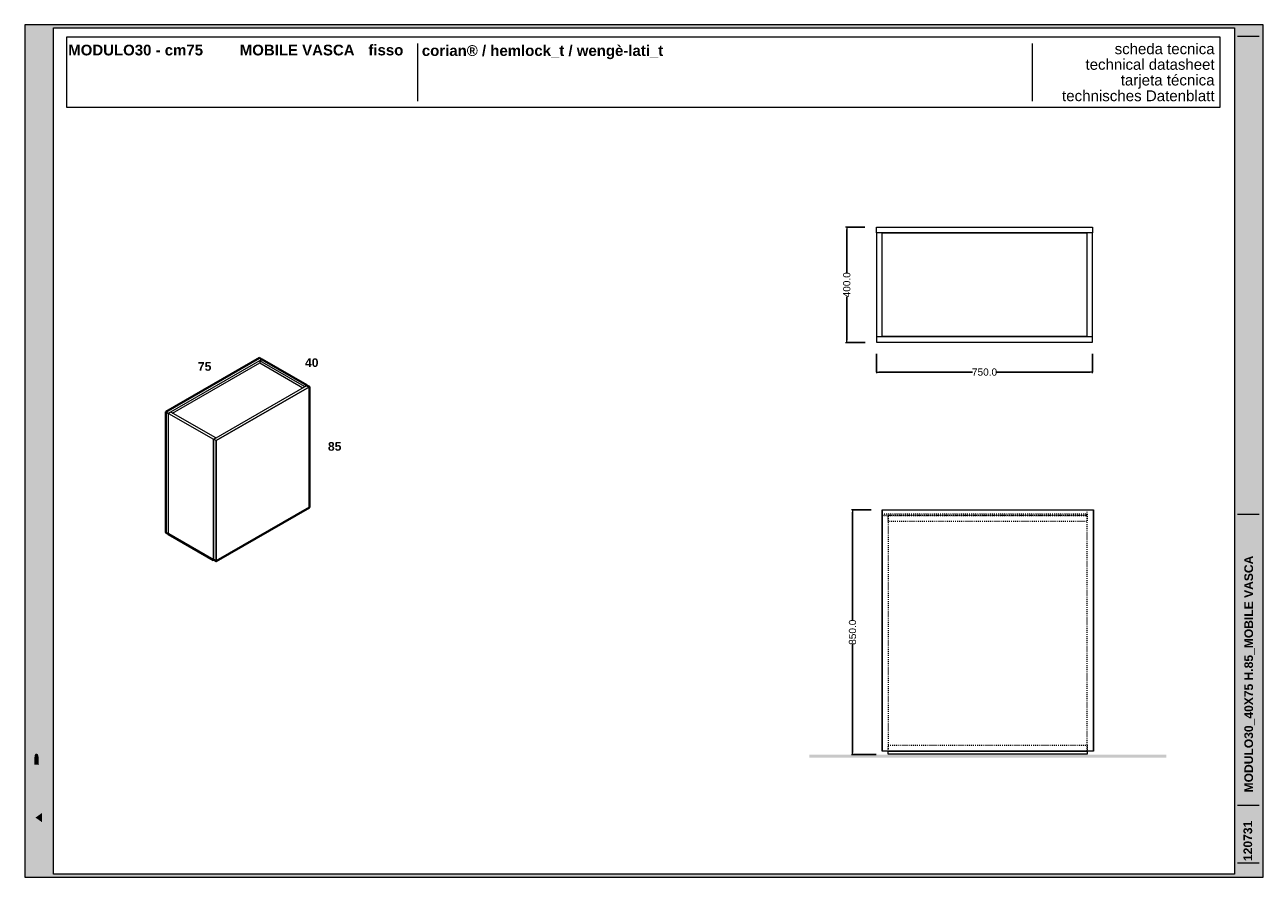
# Model space of a CAD drawing. Header units: millimetres. Extents: x 23321 to 49942, y -33706 to -16645.
# Tile 20 of 27: x 40474 to 44774, y -33706 to -30746. Entities that reach past the tile are written whole.
import ezdxf

# ---------------------------------------------------------------- set-up
doc = ezdxf.new("R2010")
doc.units = ezdxf.units.MM
doc.header["$MEASUREMENT"] = 0
doc.linetypes.add('AStair_dashed', pattern=[1800, 800, -1000])
for name, color, linetype, lineweight in [('032-Muri Esterni.MVI_Num_Penna__91', 255, 'Continuous', 13), ('0_Num_Penna__1', 7, 'Continuous', 9), ('0_Num_Penna__21', 7, 'Continuous', 20), ('0_Num_Penna__41', 7, 'Continuous', 40), ('1_Num_Penna__21', 7, 'Continuous', 20), ('Retini_Num_Penna__1', 7, 'Continuous', 9), ('SCRITTE_Num_Penna__95', 251, 'Continuous', 13), ('squadratura_schede', 8, 'Continuous', 13), ('Strumenti_Num_Penna__91', 255, 'Continuous', 13), ('Testi_Num_Penna__1', 7, 'Continuous', 9), ('Testi_Num_Penna__91', 255, 'Continuous', 13)]:
    doc.layers.add(name, color=color, linetype=linetype, lineweight=lineweight)
doc.layers.add('091-Quote lineari.XII', color=7, linetype='Continuous')
doc.layers.add('0_Num_Penna__95', color=7, linetype='Continuous', lineweight=13, true_color=0x616161)
doc.styles.add('GENERATED_STYLE_1', font='swiss.ttf')
doc.styles.add('GENERATED_STYLE_2', font='swissb.ttf')
doc.styles.add('GENERATED_STYLE_4', font='arialbd.ttf')
doc.dimstyles.new('GENERATED_STYLE__1', dxfattribs={"dimtxt": 25, "dimasz": 7.6, "dimexe": 0.18, "dimexo": 40, "dimgap": 0.09, "dimtad": 0, "dimtih": 1, "dimtoh": 1, "dimdec": 1, "dimzin": 0, "dimdsep": 46, "dimtxsty": 'GENERATED_STYLE_1', "dimblk": 'ARROWHEAD_0', "dimblk1": 'ARROWHEAD_0', "dimblk2": 'ARROWHEAD_0', "dimcen": 0.09, "dimclrd": 7, "dimclre": 7, "dimclrt": 7, "dimazin": 0, "dimtfac": 1, "dimtdec": 4, "dimtmove": 0, "dimatfit": 3, "dimfxl": 1, "dimtolj": 1, "dimtzin": 0, "dimarcsym": 0})
doc.dimstyles.new('GENERATED_STYLE__2', dxfattribs={"dimtxt": 25, "dimasz": 7.6, "dimexe": 0.18, "dimexo": 40, "dimgap": 0.09, "dimtad": 0, "dimdec": 1, "dimzin": 0, "dimdsep": 46, "dimtxsty": 'GENERATED_STYLE_1', "dimblk": 'ARROWHEAD_0', "dimblk1": 'ARROWHEAD_0', "dimblk2": 'ARROWHEAD_0', "dimcen": 0.09, "dimclrd": 7, "dimclre": 7, "dimclrt": 7, "dimazin": 0, "dimtfac": 1, "dimtdec": 4, "dimtmove": 0, "dimatfit": 3, "dimfxl": 1, "dimtolj": 1, "dimtzin": 0, "dimarcsym": 0})

# ---------------------------------------------------------------- blocks, each defined once
blk = doc.blocks.new('ARROWHEAD_0')
at = {"color": 0, "linetype": 'Continuous', "lineweight": 0}
for p, q in [((0, 0), (-1, 0)), ((0, -0.5), (0, 0.5))]:
    blk.add_line(p, q, dxfattribs=at)
blk = doc.blocks.new('*D31')
at = {"layer": '091-Quote lineari.XII', "color": 7, "linetype": 'Continuous', "lineweight": -2}
for p, q in [((43411.9, -32430.2), (43347.4, -32430.2)), ((43347.6, -32437.8), (43347.6, -32813.4)), ((43347.6, -33272.6), (43347.6, -32897.1)), ((43429.9, -33280.2), (43347.4, -33280.2))]:
    blk.add_line(p, q, dxfattribs=at)
at = {"layer": 'Defpoints', "color": 0, "linetype": 'Continuous'}
for p in [(43347.6, -32430.2), (43451.9, -32430.2), (43469.9, -33280.2)]:
    blk.add_point(p, dxfattribs=at)
at = {"layer": '091-Quote lineari.XII', "color": 7, "linetype": 'Continuous', "lineweight": -2, "xscale": 7.6, "yscale": 7.6, "zscale": 7.6}
for p, rotation in [((43347.6, -32430.2), 90), ((43347.6, -33280.2), 270)]:
    blk.add_blockref('ARROWHEAD_0', p, dxfattribs=dict(at, rotation=rotation))
at = {"layer": '091-Quote lineari.XII', "color": 7, "linetype": 'Continuous', "insert": (43347.6, -32855.2), "char_height": 25, "attachment_point": 5, "rotation": 90, "style": 'GENERATED_STYLE_1'}
blk.add_mtext('\\A1;850.0', dxfattribs=at)
blk = doc.blocks.new('*D38')
at = {"layer": '091-Quote lineari.XII', "color": 7, "linetype": 'Continuous', "lineweight": -2}
for p, q in [((43390.9, -31448.8), (43327.4, -31448.8)), ((43327.6, -31456.4), (43327.6, -31606.8)), ((43327.6, -31841.2), (43327.6, -31690.8)), ((43391.9, -31848.8), (43327.4, -31848.8))]:
    blk.add_line(p, q, dxfattribs=at)
at = {"layer": 'Defpoints', "color": 0, "linetype": 'Continuous'}
for p in [(43327.6, -31448.8), (43430.9, -31448.8), (43431.9, -31848.8)]:
    blk.add_point(p, dxfattribs=at)
at = {"layer": '091-Quote lineari.XII', "color": 7, "linetype": 'Continuous', "lineweight": -2, "xscale": 7.6, "yscale": 7.6, "zscale": 7.6}
for p, rotation in [((43327.6, -31448.8), 90), ((43327.6, -31848.8), 270)]:
    blk.add_blockref('ARROWHEAD_0', p, dxfattribs=dict(at, rotation=rotation))
at = {"layer": '091-Quote lineari.XII', "color": 7, "linetype": 'Continuous', "insert": (43327.6, -31648.8), "char_height": 25, "attachment_point": 5, "rotation": 90, "style": 'GENERATED_STYLE_1'}
blk.add_mtext('\\A1;400.0', dxfattribs=at)
blk = doc.blocks.new('*D39')
at = {"layer": '091-Quote lineari.XII', "color": 7, "linetype": 'Continuous', "lineweight": -2}
for p, q in [((43430.9, -31888.8), (43430.9, -31952.1)), ((44180.9, -31888.8), (44180.9, -31952.1)), ((43438.5, -31951.9), (43764.2, -31951.9)), ((44173.3, -31951.9), (43847.6, -31951.9))]:
    blk.add_line(p, q, dxfattribs=at)
at = {"layer": 'Defpoints', "color": 0, "linetype": 'Continuous'}
for p in [(43430.9, -31848.8), (44180.9, -31848.8), (43430.9, -31951.9)]:
    blk.add_point(p, dxfattribs=at)
at = {"layer": '091-Quote lineari.XII', "color": 7, "linetype": 'Continuous', "lineweight": -2, "xscale": 7.6, "yscale": 7.6, "zscale": 7.6, "rotation": 180}
blk.add_blockref('ARROWHEAD_0', (43430.9, -31951.9), dxfattribs=at)
at = {"layer": '091-Quote lineari.XII', "color": 7, "linetype": 'Continuous', "lineweight": -2, "xscale": 7.6, "yscale": 7.6, "zscale": 7.6}
blk.add_blockref('ARROWHEAD_0', (44180.9, -31951.9), dxfattribs=at)
at = {"layer": '091-Quote lineari.XII', "color": 7, "linetype": 'Continuous', "insert": (43805.9, -31951.9), "char_height": 25, "attachment_point": 5, "style": 'GENERATED_STYLE_1'}
blk.add_mtext('\\A1;750.0', dxfattribs=at)

msp = doc.modelspace()

# ---------------------------------------------------------------- hatches: boundary and pattern name
at = {"layer": '032-Muri Esterni.MVI_Num_Penna__91', "linetype": 'Continuous'}
h = msp.add_hatch(color=256, dxfattribs=at)
h.paths.add_polyline_path([(40523.653, -33685.927, 0.41421356), (40554.428, -33655.151), (40554.428, -33145.335, 0.41421356), (40523.653, -33114.559, 0.41421356), (40492.877, -33145.335), (40492.877, -33655.151, 0.41421356)], flags=0)
h.paths.add_polyline_path([(40527.389, -33276.998), (40547.349, -33238.915), (40547.349, -33270.842), (40523.664, -33315.059), (40547.349, -33315.059), (40547.349, -33335.048), (40499.953, -33335.048), (40499.953, -33296.992), (40499.962, -33294.564), (40499.986, -33292.222), (40500.026, -33289.967), (40500.08, -33287.799), (40500.15, -33285.718), (40500.233, -33283.725), (40500.33, -33281.819), (40500.439, -33280), (40500.482, -33279.415), (40500.533, -33278.835), (40500.591, -33278.261), (40500.656, -33277.692), (40500.725, -33277.126), (40500.796, -33276.564), (40500.87, -33276.004), (40500.943, -33275.445), (40501.088, -33274.306), (40501.244, -33273.176), (40501.413, -33272.056), (40501.596, -33270.948), (40501.794, -33269.851), (40502.01, -33268.768), (40502.245, -33267.698), (40502.5, -33266.644), (40502.916, -33265.118), (40503.361, -33263.671), (40503.834, -33262.302), (40504.336, -33261.013), (40504.866, -33259.805), (40505.425, -33258.676), (40506.013, -33257.629), (40506.63, -33256.664), (40506.754, -33256.483), (40506.88, -33256.309), (40507.009, -33256.143), (40507.14, -33255.983), (40507.273, -33255.828), (40507.407, -33255.678), (40507.542, -33255.531), (40507.679, -33255.386), (40508.248, -33254.824), (40508.843, -33254.333), (40509.466, -33253.916), (40510.115, -33253.573), (40510.791, -33253.304), (40511.493, -33253.111), (40512.221, -33252.995), (40512.974, -33252.956), (40514.255, -33253.045), (40515.476, -33253.314), (40516.635, -33253.761), (40517.734, -33254.388), (40518.772, -33255.193), (40519.749, -33256.177), (40520.666, -33257.34), (40521.522, -33258.681), (40522.312, -33260.148), (40523.071, -33261.749), (40523.797, -33263.49), (40524.49, -33265.374), (40525.151, -33267.405), (40525.779, -33269.587), (40526.373, -33271.924), (40526.933, -33274.421)], flags=0)
h.paths.add_polyline_path([(40547.349, -33375.656), (40523.664, -33419.864), (40499.984, -33375.656), (40499.984, -33343.729), (40523.664, -33388.931), (40547.349, -33343.729)], flags=0)
h.paths.add_polyline_path([(40499.953, -33420.066), (40547.349, -33420.066), (40547.349, -33441.221), (40499.953, -33441.221)], flags=0)
h.paths.add_polyline_path([(40499.953, -33513.76), (40499.953, -33483.932), (40547.349, -33450.285), (40547.349, -33473.049), (40537.077, -33480.315), (40537.077, -33517.382), (40547.349, -33524.643), (40547.349, -33547.403)], flags=0)
h.paths.add_polyline_path([(40505.842, -33574.189), (40547.349, -33594.717), (40547.349, -33614.965), (40505.842, -33635.483), (40547.349, -33635.483), (40547.349, -33653.585), (40499.953, -33653.585), (40499.953, -33621.094), (40533.153, -33604.843), (40499.953, -33588.578), (40499.953, -33556.088), (40547.349, -33556.088), (40547.349, -33574.189)], flags=0)
h.paths.add_polyline_path([(40506.337, -33157.632), (40506.74, -33156.83), (40507.151, -33156.054), (40507.571, -33155.304), (40508.001, -33154.579), (40508.886, -33153.205), (40509.807, -33151.933), (40511.757, -33149.695), (40513.85, -33147.864), (40516.088, -33146.441), (40518.469, -33145.424), (40520.994, -33144.814), (40523.664, -33144.611), (40526.317, -33144.813), (40528.828, -33145.42), (40531.2, -33146.432), (40533.43, -33147.849), (40535.52, -33149.67), (40537.47, -33151.895), (40539.279, -33154.525), (40540.948, -33157.558), (40542.451, -33160.951), (40543.752, -33164.654), (40544.852, -33168.668), (40545.752, -33172.991), (40546.451, -33177.624), (40546.95, -33182.568), (40547.249, -33187.82), (40547.349, -33193.383), (40547.249, -33198.93), (40546.95, -33204.171), (40546.451, -33209.104), (40545.752, -33213.73), (40544.852, -33218.049), (40543.752, -33222.059), (40542.451, -33225.761), (40540.948, -33229.155), (40539.279, -33232.191), (40537.47, -33234.822), (40535.52, -33237.048), (40533.43, -33238.868), (40531.2, -33240.284), (40528.828, -33241.294), (40526.317, -33241.901), (40523.664, -33242.103), (40520.994, -33241.901), (40518.469, -33241.294), (40516.088, -33240.284), (40513.85, -33238.868), (40511.757, -33237.048), (40509.807, -33234.822), (40508.001, -33232.191), (40506.337, -33229.155), (40504.841, -33225.761), (40503.545, -33222.059), (40502.448, -33218.049), (40501.55, -33213.73), (40500.851, -33209.104), (40500.353, -33204.171), (40500.053, -33198.93), (40499.953, -33193.383), (40500.053, -33187.853), (40500.353, -33182.626), (40500.851, -33177.701), (40501.55, -33173.079), (40502.448, -33168.761), (40503.545, -33164.746), (40504.841, -33161.036)], flags=0)
for points in [[(40511.987, -33207.753), (40511.494, -33205.161), (40511.111, -33202.401), (40510.836, -33199.5), (40510.672, -33196.484), (40510.617, -33193.383), (40510.672, -33190.288), (40510.836, -33187.277), (40511.111, -33184.378), (40511.494, -33181.618), (40511.987, -33179.026), (40512.59, -33176.631), (40513.302, -33174.459), (40514.123, -33172.541), (40515.042, -33170.858), (40516.04, -33169.399), (40517.115, -33168.165), (40518.268, -33167.156), (40519.499, -33166.371), (40520.809, -33165.81), (40522.197, -33165.474), (40523.664, -33165.362), (40525.122, -33165.473), (40526.503, -33165.808), (40527.807, -33166.366), (40529.032, -33167.146), (40530.181, -33168.148), (40531.252, -33169.372), (40531.759, -33170.067), (40532.246, -33170.818), (40532.482, -33171.214), (40532.714, -33171.624), (40532.94, -33172.048), (40533.162, -33172.485), (40533.989, -33174.402), (40534.705, -33176.572), (40535.311, -33178.969), (40535.806, -33181.564), (40536.191, -33184.331), (40536.465, -33187.241), (40536.63, -33190.267), (40536.685, -33193.383), (40536.63, -33196.484), (40536.465, -33199.5), (40536.191, -33202.401), (40535.806, -33205.161), (40535.311, -33207.753), (40534.705, -33210.147), (40533.989, -33212.318), (40533.162, -33214.237), (40532.246, -33215.903), (40531.252, -33217.347), (40530.181, -33218.571), (40529.032, -33219.573), (40527.807, -33220.352), (40526.503, -33220.91), (40525.122, -33221.244), (40523.664, -33221.356), (40522.197, -33221.244), (40520.809, -33220.91), (40519.499, -33220.352), (40518.268, -33219.573), (40517.115, -33218.571), (40516.04, -33217.347), (40515.042, -33215.903), (40514.123, -33214.237), (40513.302, -33212.318), (40512.59, -33210.147)], [(40507.842, -33284.789), (40507.794, -33285.143), (40507.735, -33285.605), (40507.633, -33286.338), (40507.54, -33287.176), (40507.455, -33288.093), (40507.381, -33289.06), (40507.316, -33290.051), (40507.261, -33291.038), (40507.217, -33291.994), (40507.184, -33292.892), (40507.159, -33293.999), (40507.137, -33295.351), (40507.118, -33296.88), (40507.103, -33298.516), (40507.092, -33300.192), (40507.083, -33301.838), (40507.079, -33303.387), (40507.077, -33304.769), (40507.077, -33315.059), (40523.664, -33315.059), (40522.068, -33312.086), (40522.068, -33306.322), (40522.064, -33304.527), (40522.051, -33302.597), (40522.029, -33300.601), (40521.998, -33298.606), (40521.957, -33296.681), (40521.907, -33294.894), (40521.846, -33293.313), (40521.776, -33292.006), (40521.699, -33290.829), (40521.597, -33289.616), (40521.472, -33288.394), (40521.322, -33287.191), (40521.15, -33286.034), (40520.955, -33284.951), (40520.737, -33283.969), (40520.498, -33283.115), (40520.248, -33282.397), (40519.992, -33281.73), (40519.731, -33281.114), (40519.463, -33280.549), (40519.189, -33280.034), (40518.91, -33279.569), (40518.625, -33279.154), (40518.334, -33278.787), (40517.974, -33278.437), (40517.507, -33278.089), (40516.961, -33277.756), (40516.363, -33277.453), (40515.741, -33277.194), (40515.121, -33276.991), (40514.531, -33276.86), (40513.998, -33276.813), (40513.511, -33276.85), (40512.959, -33276.959), (40512.369, -33277.134), (40511.768, -33277.368), (40511.183, -33277.656), (40510.641, -33277.992), (40510.169, -33278.371), (40509.796, -33278.787), (40509.489, -33279.261), (40509.2, -33279.836), (40508.927, -33280.504), (40508.671, -33281.258), (40508.431, -33282.09), (40508.208, -33282.992), (40508, -33283.957)], [(40533.928, -33482.526), (40533.928, -33515.158), (40510.828, -33498.85)]]:
    msp.add_hatch(color=256, dxfattribs=at).paths.add_polyline_path(points, flags=0)
at = {"layer": 'Retini_Num_Penna__1', "linetype": 'Continuous'}
msp.add_hatch(color=256, dxfattribs=at).paths.add_polyline_path([(44436.93, -33280.245), (44436.93, -33290.245), (43197.864, -33290.245), (43197.864, -33280.245)])
msp.add_hatch(color=256, dxfattribs=at).paths.add_polyline_path([(44436.93, -33280.245), (44436.93, -33290.245), (43197.864, -33290.245), (43197.864, -33280.245)])
at = {"layer": 'squadratura_schede', "linetype": 'Continuous', "ltscale": 0.01}
h = msp.add_hatch(color=256, dxfattribs=at)
h.paths.add_polyline_path([(40473.634, -33705.927), (44773.634, -33705.927), (44773.634, -30745.925), (40473.634, -30745.925)])
h.paths.add_polyline_path([(44673.676, -30756.044), (44673.676, -33695.807), (40573.653, -33695.807), (40573.653, -30756.044)], flags=16)

# ---------------------------------------------------------------- linework, layer by layer
at = {"layer": '0_Num_Penna__1'}
for points in [[(40963.694, -32090.391), (41288.453, -31902.891)], [(41452.565, -31997.641), (41444.338, -32002.391), (41289.319, -31912.891), (41296.68, -31908.641)], [(41289.319, -31912.891), (41289.319, -31919.891)], [(40971.921, -32105.141), (40971.921, -32514.141)], [(41136.898, -32179.897), (40981.016, -32090.887), (40972.828, -32095.615), (41128.671, -32184.646)], [(40972.828, -32513.617), (40972.828, -32095.615)], [(41128.671, -32184.646), (41136.898, -32179.897)], [(41128.671, -32604.641), (41128.671, -32184.646)], [(41136.898, -32179.897), (41136.898, -32180.891)]]:
    msp.add_lwpolyline(points, dxfattribs=at)
at = {"layer": '0_Num_Penna__1', "linetype": 'Continuous', "flags": 128}
for points in [[(41296.68, -31907.641), (40971.921, -32095.141), (40971.921, -32095.141), (40963.694, -32090.391), (40971.921, -32095.141), (40963.694, -32090.391), (41288.453, -31902.891), (41288.453, -31902.891), (41296.68, -31907.641), (41296.68, -31907.641), (41296.68, -31907.641)], [(40987.114, -32094.369), (41289.319, -31919.891)], [(41289.319, -31919.891), (41439.141, -32006.391)]]:
    msp.add_lwpolyline(points, dxfattribs=at)
for points in [[(41453.431, -31998.141), (41461.658, -32002.891), (41137.765, -32189.891), (41129.537, -32185.141)], [(41461.658, -32421.891), (41137.765, -32608.891), (41137.765, -32189.891), (41461.658, -32002.891)], [(41452.565, -31998.641), (41444.338, -32003.391), (41444.338, -32002.391), (41452.565, -31997.641)], [(41129.537, -32604.141), (41129.537, -32185.141), (41137.765, -32189.891), (41137.765, -32608.891)], [(43451.897, -33268.245), (43451.897, -32430.245), (44182.897, -32430.245), (44182.897, -33268.245)], [(44162.897, -33278.245), (43470.897, -33278.245), (43470.897, -33268.245), (44162.897, -33268.245)]]:
    msp.add_lwpolyline(points, close=True, dxfattribs=at)
at = {"layer": '0_Num_Penna__21'}
msp.add_lwpolyline([(43450.897, -32430.245), (44183.897, -32430.245), (44183.897, -33268.245), (43450.897, -33268.245)], close=True, dxfattribs=at)
at = {"layer": '0_Num_Penna__41'}
msp.add_lwpolyline([(40963.694, -32090.391), (41288.453, -31902.891), (41296.68, -31907.641), (41296.68, -31908.641), (41297.546, -31908.141), (41452.565, -31997.641), (41452.565, -31998.641), (41453.431, -31998.141), (41461.658, -32002.891), (41461.658, -32421.891), (41137.765, -32608.891), (41129.537, -32604.141), (41128.671, -32604.641), (40972.828, -32514.665), (40972.828, -32513.617), (40971.921, -32514.141), (40963.694, -32509.391), (40963.694, -32090.391)], dxfattribs=at)
at = {"layer": '0_Num_Penna__95', "linetype": 'AStair_dashed', "ltscale": 0.004, "flags": 128}
for points in [[(43450.897, -32450.245), (43470.897, -32450.245), (43470.897, -33268.245), (43450.897, -33268.245)], [(44161.897, -32444.245), (44161.897, -32450.245), (43451.897, -32450.245), (43451.897, -32444.245)], [(43470.897, -32471.245), (43470.897, -32450.245), (44161.897, -32450.245), (44161.897, -32471.245)], [(44162.897, -32430.245), (44182.897, -32430.245), (44182.897, -33268.245), (44162.897, -33268.245)], [(44162.897, -33268.245), (43470.897, -33268.245), (43470.897, -33247.245), (44162.897, -33247.245)]]:
    msp.add_lwpolyline(points, close=True, dxfattribs=at)
at = {"layer": '1_Num_Penna__21', "linetype": 'Continuous', "flags": 128}
msp.add_lwpolyline([(40618.933, -31032.177), (44623.695, -31032.177), (44623.695, -30789.524), (40618.933, -30789.524)], close=True, dxfattribs=at)
at = {"layer": 'Retini_Num_Penna__1', "linetype": 'Continuous', "flags": 128}
for points in [[(43430.897, -31448.787), (44180.897, -31448.787), (44180.897, -31468.787), (43430.897, -31468.787)], [(43450.897, -31468.787), (43430.897, -31468.787), (43430.897, -31827.787), (43450.897, -31827.787)], [(43450.897, -31468.787), (44160.897, -31468.787), (44160.897, -31827.787), (43450.897, -31827.787)], [(44180.897, -31468.787), (44160.897, -31468.787), (44160.897, -31827.787), (44180.897, -31827.787)], [(43431.897, -31828.787), (44179.897, -31828.787), (44179.897, -31848.787), (43431.897, -31848.787)]]:
    msp.add_lwpolyline(points, close=True, dxfattribs=at)
at = {"layer": 'SCRITTE_Num_Penna__95', "linetype": 'Continuous'}
for p, q in [((41837.619, -30810.85), (41837.619, -31010.85)), ((43971.314, -30810.85), (43971.314, -31010.85))]:
    msp.add_line(p, q, dxfattribs=at)
at = {"layer": 'squadratura_schede', "linetype": 'Continuous', "ltscale": 0.01, "flags": 128}
for points in [[(40473.634, -33705.927), (44773.634, -33705.927), (44773.634, -30745.925), (40473.634, -30745.925)], [(44673.676, -30756.044), (44673.676, -33695.807), (40573.653, -33695.807), (40573.653, -30756.044)]]:
    msp.add_lwpolyline(points, close=True, dxfattribs=at)
at = {"layer": 'Strumenti_Num_Penna__91', "linetype": 'Continuous'}
for p, q in [((44684.312, -30785.098), (44759.312, -30785.098)), ((44684.312, -32445.732), (44759.312, -32445.732)), ((44684.312, -33455.927), (44759.312, -33455.927)), ((44684.312, -33655.927), (44759.312, -33655.927))]:
    msp.add_line(p, q, dxfattribs=at)

# ---------------------------------------------------------------- texts
at = {"layer": 'Testi_Num_Penna__1', "linetype": 'Continuous', "style": 'GENERATED_STYLE_2'}
for s, insert, char_height, attachment_point in [('\\pt595.48,1042.1;MODULO30 - cm75^IMOBILE VASCA^Ifisso', (40624.591, -30815.099), 37.21776, 1), ('corian® / hemlock_t / wengè-lati_t}', (41852.353, -30865.587), 37.20001, 7), ('{40}', (41446.655, -31904.041), 30, 1), ('75', (41074.86, -31917.329), 30, 1), ('{85}', (41526.231, -32194.987), 30, 1)]:
    msp.add_mtext(s, dxfattribs=dict(at, insert=insert, char_height=char_height, attachment_point=attachment_point))
at = {"layer": 'Testi_Num_Penna__1', "linetype": 'Continuous', "insert": (44604.713, -30810.817), "char_height": 37.21728, "attachment_point": 3, "line_spacing_factor": 0.873194, "style": 'GENERATED_STYLE_1'}
msp.add_mtext('\\A1;{\\fSwis721 BT|b0|i0|c0|p34;scheda tecnica\\P\\C251;technical datasheet\\P\\H1.007131x;tarjeta técnica\\P\\fSwis721 BT|b0|i0|c0|p34;technisches Datenblatt}', dxfattribs=at)
at = {"layer": 'Testi_Num_Penna__91', "linetype": 'Continuous', "attachment_point": 4, "rotation": 90, "style": 'GENERATED_STYLE_4'}
for s, insert, char_height in [('\\pt626.37;MODULO30_40X75 H.85_MOBILE VASCA', (44725.794, -33411.454), 29.99998), ('\\pt1029.9;120731', (44720.348, -33649.736), 30.00002)]:
    msp.add_mtext(s, dxfattribs=dict(at, insert=insert, char_height=char_height))

# ---------------------------------------------------------------- dimensions: what is measured, and where the dimension line sits
at = {"layer": '091-Quote lineari.XII', "linetype": 'Continuous'}
for base, p1, p2, angle, dimstyle, picture, middle in [((43327.617, -31448.787), (43431.897, -31848.787), (43430.897, -31448.787), 90, 'GENERATED_STYLE__2', '*D38', (43327.617, -31648.787)), ((43430.897, -31951.888), (44180.897, -31848.787), (43430.897, -31848.787), 180, 'GENERATED_STYLE__1', '*D39', (43805.897, -31951.888)), ((43347.617, -32430.245), (43469.897, -33280.245), (43451.897, -32430.245), 90, 'GENERATED_STYLE__2', '*D31', (43347.617, -32855.245))]:
    dim = msp.add_linear_dim(base=base, p1=p1, p2=p2, angle=angle, dimstyle=dimstyle, dxfattribs=at)
    dim.commit()
    dim.dimension.update_dxf_attribs({"geometry": picture, "text_midpoint": middle})

doc.saveas('drawing.dxf')
